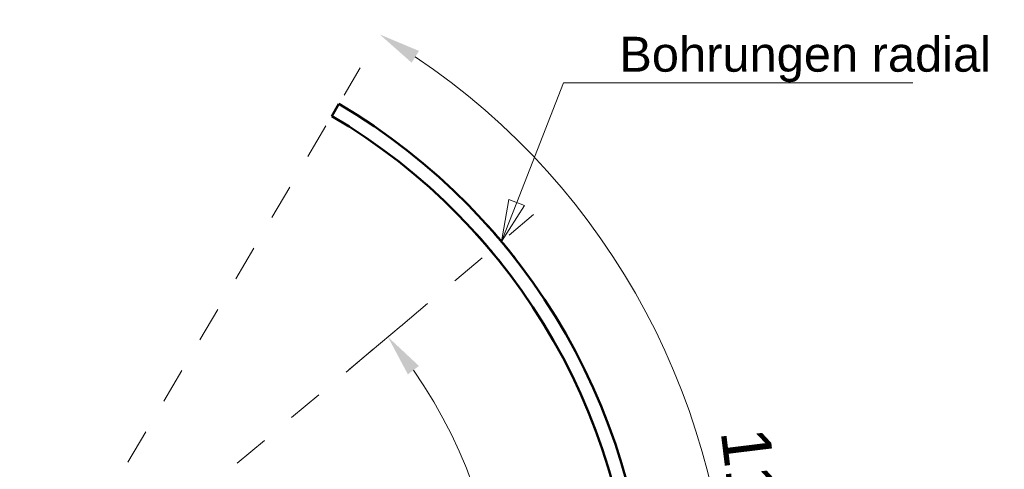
# Model space of a CAD drawing. Header units: inches. Extents: x 0.8 to 17.2, y 0.6 to 12.1.
# Tile 4 of 6: x 8.8 to 11.6, y 7.8 to 9. Entities that reach past the tile are written whole.
import ezdxf

# ---------------------------------------------------------------- set-up
doc = ezdxf.new("R2010")
doc.units = ezdxf.units.IN
doc.header["$MEASUREMENT"] = 0
doc.linetypes.add('CENTER2', pattern=[1.125, 0.75, -0.125, 0.125, -0.125])
for name, color, linetype, lineweight in [('BEMASSUNG', 7, 'Continuous', 18), ('MITTELLINIE', 7, 'CENTER2', 18), ('SICHTKANTE', 7, 'Continuous', 50), ('TEXT', 7, 'Continuous', 18)]:
    doc.layers.add(name, color=color, linetype=linetype, lineweight=lineweight)
doc.styles.add('ISO_75', font='arial.ttf')
doc.styles.add('ISO_DWG_RFN', font='arial.ttf')
doc.dimstyles.new('DWG_RFN', dxfattribs={"dimtxt": 0.137795, "dimasz": 0.11811, "dimexe": 0.049213, "dimexo": 0.031496, "dimgap": 0.031496, "dimtad": 1, "dimlfac": 25.4, "dimtxsty": 'ISO_DWG_RFN', "dimcen": 2.5, "dimclrd": 7, "dimclre": 7, "dimclrt": 7, "dimadec": 1, "dimazin": 3, "dimtfac": 1, "dimtmove": 0, "dimatfit": 3, "dimfxl": 0, "dimlwd": 18, "dimlwe": 18})

# ---------------------------------------------------------------- blocks, each defined once
blk = doc.blocks.new('Leader Text1')
at = {"layer": 'BEMASSUNG', "color": 7, "lineweight": 18}
for p, q in [((10.2111, 8.5185), (10.3426, 8.8556)), ((10.3426, 8.8556), (10.4607, 8.8556)), ((10.1891, 8.5271), (10.1682, 8.4085)), ((10.2111, 8.5185), (10.1682, 8.4085)), ((10.2331, 8.5099), (10.1891, 8.5271)), ((10.1682, 8.4085), (10.2331, 8.5099))]:
    blk.add_line(p, q, dxfattribs=at)
at = {"layer": 'BEMASSUNG', "color": 7, "lineweight": 18, "flags": 128}
blk.add_lwpolyline([(10.1891, 8.5271), (10.1682, 8.4085), (10.2331, 8.5099), (10.1891, 8.5271)], dxfattribs=at)
at = {"layer": 'BEMASSUNG', "color": 7}
blk.add_solid([(10.1891, 8.5271), (10.1682, 8.4085), (10.2331, 8.5099), (10.1891, 8.5271)], dxfattribs=at)
blk = doc.blocks.new('*D14')
at = {"layer": 'BEMASSUNG', "color": 7, "lineweight": 18, "transparency": 16777216}
for p, q in [((9.7399, 8.0491), (9.8859, 8.1716)), ((9.7399, 6.4902), (9.8859, 6.3678))]:
    blk.add_line(p, q, dxfattribs=at)
blk.add_arc((8.811, 7.2697), 1.3539, 324.9999, 35.0001, dxfattribs=at)
at = {"layer": 'BEMASSUNG', "color": 7, "transparency": 16777216}
for points in [[(9.9045, 8.0343), (9.9357, 8.0582), (9.8482, 8.14)], [(9.9357, 6.4811), (9.9045, 6.5051), (9.8482, 6.3994)]]:
    blk.add_solid(points, dxfattribs=at)
at = {"layer": 'Defpoints', "color": 0, "transparency": 16777216}
for p in [(9.7158, 8.0289), (10.1284, 7.5819), (8.811, 7.2697), (9.7158, 6.5105)]:
    blk.add_point(p, dxfattribs=at)
at = {"layer": 'BEMASSUNG', "color": 7, "lineweight": 18, "transparency": 16777216, "insert": (9.8103, 7.0718), "char_height": 0.1378, "attachment_point": 1, "rotation": 83.0803, "style": 'ISO_DWG_RFN'}
blk.add_mtext('\\A1;{80°}', dxfattribs=at)
blk = doc.blocks.new('*D15')
at = {"layer": 'BEMASSUNG', "color": 7, "lineweight": 18, "transparency": 16777216}
blk.add_arc((8.811, 7.2697), 1.9988, 303.8861, 56.1139, dxfattribs=at)
at = {"layer": 'BEMASSUNG', "color": 7, "transparency": 16777216}
for points in [[(9.915, 8.9124), (9.9359, 8.9457), (9.8255, 8.9919)], [(9.9359, 5.5937), (9.915, 5.627), (9.8255, 5.5474)]]:
    blk.add_solid(points, dxfattribs=at)
at = {"layer": 'Defpoints', "color": 0, "transparency": 16777216}
for p in [(9.8501, 9.0337), (8.811, 7.2697), (10.6913, 6.5915), (9.8501, 5.5057)]:
    blk.add_point(p, dxfattribs=at)
at = {"layer": 'BEMASSUNG', "color": 7, "lineweight": 18, "transparency": 16777216, "insert": (10.9222, 7.8907), "char_height": 0.1378, "attachment_point": 1, "rotation": 276.9927, "style": 'ISO_DWG_RFN'}
blk.add_mtext('\\A1;{119°}', dxfattribs=at)

msp = doc.modelspace()

# ---------------------------------------------------------------- linework, layer by layer
at = {"layer": 'BEMASSUNG'}
msp.add_line((10.46066, 8.85563), (11.32681, 8.85563), dxfattribs=at)
at = {"layer": 'MITTELLINIE', "ltscale": 0.08841}
for q in [(9.77015, 8.89796), (10.25867, 8.4844)]:
    msp.add_line((8.81102, 7.26969), q, dxfattribs=at)
at = {"layer": 'SICHTKANTE'}
for p, q in [((9.71021, 8.79619), (9.69022, 8.76227)), ((10.12684, 8.45602), (10.12684, 8.45601)), ((10.12684, 8.45602), (10.12691, 8.45594)), ((10.12684, 8.45601), (10.12685, 8.45601)), ((10.12685, 8.45601), (10.12686, 8.45599)), ((10.12686, 8.45599), (10.12688, 8.45598)), ((10.12688, 8.45598), (10.1269, 8.45595)), ((10.1269, 8.45595), (10.12692, 8.45593)), ((10.12691, 8.45594), (10.12713, 8.4557)), ((10.12692, 8.45593), (10.12695, 8.45589)), ((10.12695, 8.45589), (10.12698, 8.45586)), ((10.12698, 8.45586), (10.12702, 8.45581)), ((10.12702, 8.45581), (10.12706, 8.45577)), ((10.12706, 8.45577), (10.12711, 8.45572)), ((10.12711, 8.45572), (10.12716, 8.45566)), ((10.12713, 8.4557), (10.12749, 8.4553)), ((10.12716, 8.45566), (10.12722, 8.4556)), ((10.12722, 8.4556), (10.12728, 8.45553)), ((10.12728, 8.45553), (10.12735, 8.45546)), ((10.12735, 8.45546), (10.12742, 8.45538)), ((10.12742, 8.45538), (10.12749, 8.4553)), ((10.12749, 8.4553), (10.12757, 8.45521)), ((10.12749, 8.4553), (10.12799, 8.45474)), ((10.12757, 8.45521), (10.12765, 8.45512)), ((10.12765, 8.45512), (10.12774, 8.45502)), ((10.12774, 8.45502), (10.12783, 8.45492)), ((10.12783, 8.45492), (10.12793, 8.45481)), ((10.12793, 8.45481), (10.12803, 8.4547)), ((10.12799, 8.45474), (10.12864, 8.45402)), ((10.12803, 8.4547), (10.12814, 8.45458)), ((10.12814, 8.45458), (10.12825, 8.45446)), ((10.12825, 8.45446), (10.12836, 8.45433)), ((10.12836, 8.45433), (10.12848, 8.45419)), ((10.12848, 8.45419), (10.1286, 8.45406)), ((10.1286, 8.45406), (10.12873, 8.45391)), ((10.12864, 8.45402), (10.12944, 8.45313)), ((10.12873, 8.45391), (10.12887, 8.45377)), ((10.12887, 8.45377), (10.129, 8.45361)), ((10.129, 8.45361), (10.12915, 8.45345)), ((10.12915, 8.45345), (10.12929, 8.45329)), ((10.12929, 8.45329), (10.12944, 8.45312)), ((10.12944, 8.45313), (10.13038, 8.45208)), ((10.12944, 8.45312), (10.1296, 8.45295)), ((10.1296, 8.45295), (10.12976, 8.45277)), ((10.12976, 8.45277), (10.12993, 8.45259)), ((10.12993, 8.45259), (10.1301, 8.4524)), ((10.1301, 8.4524), (10.13027, 8.4522)), ((10.13027, 8.4522), (10.13045, 8.452)), ((10.13038, 8.45208), (10.13146, 8.45087)), ((10.13045, 8.452), (10.13063, 8.4518)), ((10.13063, 8.4518), (10.13082, 8.45159)), ((10.13082, 8.45159), (10.13101, 8.45137)), ((10.13101, 8.45137), (10.13121, 8.45115)), ((10.13121, 8.45115), (10.13141, 8.45093)), ((10.13141, 8.45093), (10.13162, 8.4507)), ((10.13146, 8.45087), (10.1327, 8.44949)), ((10.13162, 8.4507), (10.13183, 8.45046)), ((10.13183, 8.45046), (10.13204, 8.45022)), ((10.13244, 8.44977), (10.13287, 8.44929)), ((10.1327, 8.44949), (10.13409, 8.44793)), ((10.13287, 8.44929), (10.13332, 8.44879)), ((10.13332, 8.44879), (10.13379, 8.44827)), ((10.1336, 8.44848), (10.13355, 8.44854)), ((10.13473, 8.44721), (10.13355, 8.44854)), ((10.13365, 8.44843), (10.1336, 8.44848)), ((10.13369, 8.44837), (10.13365, 8.44843)), ((10.13374, 8.44831), (10.13369, 8.44837)), ((10.13379, 8.44826), (10.13374, 8.44831)), ((10.13379, 8.44827), (10.13427, 8.44773)), ((10.13384, 8.4482), (10.13379, 8.44826)), ((10.13389, 8.44815), (10.13384, 8.4482)), ((10.13394, 8.44809), (10.13389, 8.44815)), ((10.13399, 8.44803), (10.13394, 8.44809)), ((10.13404, 8.44798), (10.13399, 8.44803)), ((10.13409, 8.44792), (10.13404, 8.44798)), ((10.13409, 8.44793), (10.13564, 8.44619)), ((10.13414, 8.44786), (10.13409, 8.44792)), ((10.1342, 8.44781), (10.13414, 8.44786)), ((10.13425, 8.44775), (10.1342, 8.44781)), ((10.1343, 8.44769), (10.13425, 8.44775)), ((10.13427, 8.44773), (10.13477, 8.44717)), ((10.13435, 8.44763), (10.1343, 8.44769)), ((10.1344, 8.44758), (10.13435, 8.44763)), ((10.13445, 8.44752), (10.1344, 8.44758)), ((10.13451, 8.44746), (10.13445, 8.44752)), ((10.13456, 8.4474), (10.13451, 8.44746)), ((10.13461, 8.44734), (10.13456, 8.4474)), ((10.13466, 8.44728), (10.13461, 8.44734)), ((10.13472, 8.44722), (10.13466, 8.44728)), ((10.13477, 8.44716), (10.13472, 8.44722)), ((10.13601, 8.44576), (10.13473, 8.44721)), ((10.13477, 8.44717), (10.13528, 8.44659)), ((10.13482, 8.4471), (10.13477, 8.44716)), ((10.13488, 8.44704), (10.13482, 8.4471)), ((10.13493, 8.44698), (10.13488, 8.44704)), ((10.13498, 8.44692), (10.13493, 8.44698)), ((10.13504, 8.44686), (10.13498, 8.44692)), ((10.13509, 8.4468), (10.13504, 8.44686)), ((10.13515, 8.44674), (10.13509, 8.4468)), ((10.1352, 8.44668), (10.13515, 8.44674)), ((10.13525, 8.44662), (10.1352, 8.44668)), ((10.13531, 8.44655), (10.13525, 8.44662)), ((10.13528, 8.44659), (10.13582, 8.44599)), ((10.13536, 8.44649), (10.13531, 8.44655)), ((10.13542, 8.44643), (10.13536, 8.44649)), ((10.13548, 8.44637), (10.13542, 8.44643)), ((10.13553, 8.44631), (10.13548, 8.44637)), ((10.13559, 8.44624), (10.13553, 8.44631)), ((10.13564, 8.44618), (10.13559, 8.44624)), ((10.13564, 8.44619), (10.13734, 8.44426)), ((10.1357, 8.44612), (10.13564, 8.44618)), ((10.13576, 8.44605), (10.1357, 8.44612)), ((10.13581, 8.44599), (10.13576, 8.44605)), ((10.13587, 8.44593), (10.13581, 8.44599)), ((10.13582, 8.44599), (10.13637, 8.44537)), ((10.13593, 8.44586), (10.13587, 8.44593)), ((10.13598, 8.4458), (10.13593, 8.44586)), ((10.13604, 8.44573), (10.13598, 8.4458)), ((10.1374, 8.4442), (10.13601, 8.44576)), ((10.1361, 8.44567), (10.13604, 8.44573)), ((10.13637, 8.44537), (10.13693, 8.44473)), ((10.13693, 8.44473), (10.13752, 8.44407)), ((10.13734, 8.44426), (10.1392, 8.44216)), ((10.13888, 8.44253), (10.1374, 8.4442)), ((10.13752, 8.44407), (10.13812, 8.44339)), ((10.13812, 8.44339), (10.13874, 8.44269)), ((10.13874, 8.44269), (10.13937, 8.44197)), ((10.14046, 8.44073), (10.13888, 8.44253)), ((10.1392, 8.44216), (10.14122, 8.43987)), ((10.13937, 8.44197), (10.14002, 8.44123)), ((10.14002, 8.44123), (10.14069, 8.44047)), ((10.14214, 8.43882), (10.14046, 8.44073)), ((10.14069, 8.44047), (10.14138, 8.43969)), ((10.14122, 8.43987), (10.14339, 8.4374)), ((10.14138, 8.43969), (10.14208, 8.43889)), ((10.14208, 8.43889), (10.1428, 8.43808)), ((10.14392, 8.4368), (10.14214, 8.43882)), ((10.1428, 8.43808), (10.14353, 8.43724)), ((10.14339, 8.4374), (10.14571, 8.43475)), ((10.14353, 8.43724), (10.14428, 8.43638)), ((10.14579, 8.43466), (10.14392, 8.4368)), ((10.14428, 8.43638), (10.14505, 8.4355)), ((10.14505, 8.4355), (10.14583, 8.43461)), ((10.14571, 8.43475), (10.14817, 8.43192)), ((10.14775, 8.4324), (10.14579, 8.43466)), ((10.14583, 8.43461), (10.14663, 8.43369)), ((10.14663, 8.43369), (10.14744, 8.43276)), ((10.14744, 8.43276), (10.14827, 8.43181)), ((10.14981, 8.43004), (10.14775, 8.4324)), ((10.14817, 8.43192), (10.15077, 8.42892)), ((10.14827, 8.43181), (10.14912, 8.43083)), ((10.09668, 8.43067), (10.09666, 8.43069)), ((10.09667, 8.43068), (10.09666, 8.43069)), ((10.09666, 8.43069), (10.09666, 8.43069)), ((10.09668, 8.43067), (10.09667, 8.43068)), ((10.09674, 8.43061), (10.09668, 8.43067)), ((10.0967, 8.43065), (10.09668, 8.43067)), ((10.09672, 8.43063), (10.0967, 8.43065)), ((10.09674, 8.4306), (10.09672, 8.43063)), ((10.09683, 8.43051), (10.09674, 8.43061)), ((10.09677, 8.43057), (10.09674, 8.4306)), ((10.09681, 8.43053), (10.09677, 8.43057)), ((10.09684, 8.43049), (10.09681, 8.43053)), ((10.09696, 8.43036), (10.09683, 8.43051)), ((10.09689, 8.43044), (10.09684, 8.43049)), ((10.09693, 8.43039), (10.09689, 8.43044)), ((10.09699, 8.43034), (10.09693, 8.43039)), ((10.09713, 8.43018), (10.09696, 8.43036)), ((10.09704, 8.43027), (10.09699, 8.43034)), ((10.0971, 8.43021), (10.09704, 8.43027)), ((10.09717, 8.43013), (10.0971, 8.43021)), ((10.09733, 8.42995), (10.09713, 8.43018)), ((10.09724, 8.43006), (10.09717, 8.43013)), ((10.09731, 8.42997), (10.09724, 8.43006)), ((10.09739, 8.42989), (10.09731, 8.42997)), ((10.09757, 8.42968), (10.09733, 8.42995)), ((10.09747, 8.42979), (10.09739, 8.42989)), ((10.09756, 8.4297), (10.09747, 8.42979)), ((10.09765, 8.42959), (10.09756, 8.4297)), ((10.09785, 8.42937), (10.09757, 8.42968)), ((10.09775, 8.42949), (10.09765, 8.42959)), ((10.09785, 8.42938), (10.09775, 8.42949)), ((10.09796, 8.42926), (10.09785, 8.42938)), ((10.09817, 8.42902), (10.09785, 8.42937)), ((10.09807, 8.42914), (10.09796, 8.42926)), ((10.09818, 8.42901), (10.09807, 8.42914)), ((10.09852, 8.42863), (10.09817, 8.42902)), ((10.0983, 8.42888), (10.09818, 8.42901)), ((10.09843, 8.42874), (10.0983, 8.42888)), ((10.09855, 8.4286), (10.09843, 8.42874)), ((10.09892, 8.42819), (10.09852, 8.42863)), ((10.09869, 8.42845), (10.09855, 8.4286)), ((10.09882, 8.42829), (10.09869, 8.42845)), ((10.09897, 8.42814), (10.09882, 8.42829)), ((10.09935, 8.42771), (10.09892, 8.42819)), ((10.09911, 8.42797), (10.09897, 8.42814)), ((10.09926, 8.42781), (10.09911, 8.42797)), ((10.09942, 8.42763), (10.09926, 8.42781)), ((10.09981, 8.42719), (10.09935, 8.42771)), ((10.09958, 8.42745), (10.09942, 8.42763)), ((10.09975, 8.42727), (10.09958, 8.42745)), ((10.09991, 8.42708), (10.09975, 8.42727)), ((10.10032, 8.42663), (10.09981, 8.42719)), ((10.10009, 8.42689), (10.09991, 8.42708)), ((10.10027, 8.42669), (10.10009, 8.42689)), ((10.10045, 8.42648), (10.10027, 8.42669)), ((10.10086, 8.42602), (10.10032, 8.42663)), ((10.10064, 8.42627), (10.10045, 8.42648)), ((10.10083, 8.42606), (10.10064, 8.42627)), ((10.10103, 8.42584), (10.10083, 8.42606)), ((10.10145, 8.42537), (10.10086, 8.42602)), ((10.10123, 8.42561), (10.10103, 8.42584)), ((10.10144, 8.42538), (10.10123, 8.42561)), ((10.10165, 8.42514), (10.10144, 8.42538)), ((10.10207, 8.42468), (10.10145, 8.42537)), ((10.10187, 8.4249), (10.10165, 8.42514)), ((10.10273, 8.42393), (10.10207, 8.42468)), ((10.1027, 8.42397), (10.10227, 8.42445)), ((10.10314, 8.42348), (10.1027, 8.42397)), ((10.10344, 8.42314), (10.10273, 8.42393)), ((10.1036, 8.42296), (10.10314, 8.42348)), ((10.10419, 8.42231), (10.10344, 8.42314)), ((10.10408, 8.42242), (10.1036, 8.42296)), ((10.10458, 8.42187), (10.10408, 8.42242)), ((10.10497, 8.42142), (10.10419, 8.42231)), ((10.10509, 8.42129), (10.10458, 8.42187)), ((10.1058, 8.42049), (10.10497, 8.42142)), ((10.10562, 8.4207), (10.10509, 8.42129)), ((10.10616, 8.42009), (10.10562, 8.4207)), ((10.10667, 8.41952), (10.1058, 8.42049)), ((10.10672, 8.41946), (10.10616, 8.42009)), ((10.10758, 8.41849), (10.10667, 8.41952)), ((10.1073, 8.4188), (10.10672, 8.41946)), ((10.10789, 8.41813), (10.1073, 8.4188)), ((10.10852, 8.41742), (10.10758, 8.41849)), ((10.10851, 8.41744), (10.10789, 8.41813)), ((10.10913, 8.41673), (10.10851, 8.41744)), ((10.10951, 8.4163), (10.10852, 8.41742)), ((10.10978, 8.416), (10.10913, 8.41673)), ((10.11054, 8.41513), (10.10951, 8.4163)), ((10.11044, 8.41526), (10.10978, 8.416)), ((10.11111, 8.41449), (10.11044, 8.41526)), ((10.11161, 8.41392), (10.11054, 8.41513)), ((10.11181, 8.4137), (10.11111, 8.41449)), ((10.11272, 8.41266), (10.11161, 8.41392)), ((10.11252, 8.41289), (10.11181, 8.4137)), ((10.11324, 8.41207), (10.11252, 8.41289)), ((10.11387, 8.41135), (10.11272, 8.41266)), ((10.11398, 8.41122), (10.11324, 8.41207)), ((10.11505, 8.41), (10.11387, 8.41135)), ((10.11474, 8.41036), (10.11398, 8.41122)), ((10.11551, 8.40948), (10.11474, 8.41036)), ((10.11628, 8.40859), (10.11505, 8.41)), ((10.1163, 8.40858), (10.11551, 8.40948)), ((10.11754, 8.40715), (10.11628, 8.40859)), ((10.1171, 8.40765), (10.1163, 8.40858)), ((10.11792, 8.40672), (10.1171, 8.40765)), ((10.11884, 8.40566), (10.11754, 8.40715)), ((10.11875, 8.40576), (10.11792, 8.40672)), ((10.1196, 8.40478), (10.11875, 8.40576)), ((10.12017, 8.40412), (10.11884, 8.40566)), ((10.12046, 8.40379), (10.1196, 8.40478)), ((10.12154, 8.40254), (10.12017, 8.40412)), ((10.14912, 8.43083), (10.14997, 8.42984)), ((10.15195, 8.42756), (10.14981, 8.43004)), ((10.14997, 8.42984), (10.15085, 8.42883)), ((10.15077, 8.42892), (10.15351, 8.42575)), ((10.15085, 8.42883), (10.15174, 8.42781)), ((10.15174, 8.42781), (10.15264, 8.42676)), ((10.15417, 8.42498), (10.15195, 8.42756)), ((10.15264, 8.42676), (10.15355, 8.4257)), ((10.15351, 8.42575), (10.15637, 8.42243)), ((10.15355, 8.4257), (10.15448, 8.42462)), ((10.15648, 8.42229), (10.15417, 8.42498)), ((10.15448, 8.42462), (10.15542, 8.42352)), ((10.15542, 8.42352), (10.15638, 8.42241)), ((10.15637, 8.42243), (10.15934, 8.41895)), ((10.15638, 8.42241), (10.15735, 8.42128)), ((10.15886, 8.41951), (10.15648, 8.42229)), ((10.15735, 8.42128), (10.15833, 8.42013)), ((10.15833, 8.42013), (10.15932, 8.41897)), ((10.16128, 8.41666), (10.15886, 8.41951)), ((10.15932, 8.41897), (10.16031, 8.41781)), ((10.15934, 8.41895), (10.16238, 8.41537)), ((10.16031, 8.41781), (10.16131, 8.41663)), ((10.16373, 8.41377), (10.16128, 8.41666)), ((10.16131, 8.41663), (10.16232, 8.41544)), ((10.16232, 8.41544), (10.16333, 8.41425)), ((10.16238, 8.41537), (10.16545, 8.41174)), ((10.16333, 8.41425), (10.16434, 8.41305)), ((10.1662, 8.41085), (10.16373, 8.41377)), ((10.16434, 8.41305), (10.16536, 8.41185)), ((10.16536, 8.41185), (10.16637, 8.41064)), ((10.16545, 8.41174), (10.16853, 8.40807)), ((10.16866, 8.40792), (10.1662, 8.41085)), ((10.16637, 8.41064), (10.16739, 8.40944)), ((10.16739, 8.40944), (10.1684, 8.40823)), ((10.16834, 8.4083), (10.1683, 8.40835)), ((10.16838, 8.40825), (10.16834, 8.4083)), ((10.16842, 8.4082), (10.16838, 8.40825)), ((10.1684, 8.40823), (10.16942, 8.40702)), ((10.16846, 8.40815), (10.16842, 8.4082)), ((10.1685, 8.40811), (10.16846, 8.40815)), ((10.16855, 8.40806), (10.1685, 8.40811)), ((10.16853, 8.40807), (10.1716, 8.4044)), ((10.16859, 8.40801), (10.16855, 8.40806)), ((10.16863, 8.40796), (10.16859, 8.40801)), ((10.16867, 8.40791), (10.16863, 8.40796)), ((10.17111, 8.40499), (10.16866, 8.40792)), ((10.16871, 8.40786), (10.16867, 8.40791)), ((10.16875, 8.40782), (10.16871, 8.40786)), ((10.16879, 8.40777), (10.16875, 8.40782)), ((10.16883, 8.40772), (10.16879, 8.40777)), ((10.16887, 8.40767), (10.16883, 8.40772)), ((10.16891, 8.40762), (10.16887, 8.40767)), ((10.16895, 8.40757), (10.16891, 8.40762)), ((10.16899, 8.40752), (10.16895, 8.40757)), ((10.16903, 8.40748), (10.16899, 8.40752)), ((10.16907, 8.40743), (10.16903, 8.40748)), ((10.16911, 8.40738), (10.16907, 8.40743)), ((10.16915, 8.40733), (10.16911, 8.40738)), ((10.16919, 8.40728), (10.16915, 8.40733)), ((10.16923, 8.40723), (10.16919, 8.40728)), ((10.16928, 8.40719), (10.16923, 8.40723)), ((10.16932, 8.40714), (10.16928, 8.40719)), ((10.16936, 8.40709), (10.16932, 8.40714)), ((10.1694, 8.40704), (10.16936, 8.40709)), ((10.16944, 8.40699), (10.1694, 8.40704)), ((10.16942, 8.40702), (10.17043, 8.40581)), ((10.16948, 8.40694), (10.16944, 8.40699)), ((10.16952, 8.4069), (10.16948, 8.40694)), ((10.16956, 8.40685), (10.16952, 8.4069)), ((10.1696, 8.4068), (10.16956, 8.40685)), ((10.16964, 8.40675), (10.1696, 8.4068)), ((10.16968, 8.4067), (10.16964, 8.40675)), ((10.16972, 8.40665), (10.16968, 8.4067)), ((10.16976, 8.40661), (10.16972, 8.40665)), ((10.1698, 8.40656), (10.16976, 8.40661)), ((10.16984, 8.40651), (10.1698, 8.40656)), ((10.16988, 8.40646), (10.16984, 8.40651)), ((10.16992, 8.40641), (10.16988, 8.40646)), ((10.16996, 8.40636), (10.16992, 8.40641)), ((10.17, 8.40632), (10.16996, 8.40636)), ((10.17004, 8.40627), (10.17, 8.40632)), ((10.17008, 8.40622), (10.17004, 8.40627)), ((10.17012, 8.40617), (10.17008, 8.40622)), ((10.17017, 8.40612), (10.17012, 8.40617)), ((10.17021, 8.40607), (10.17017, 8.40612)), ((10.17025, 8.40603), (10.17021, 8.40607)), ((10.17044, 8.40579), (10.17043, 8.40581)), ((10.17046, 8.40577), (10.17044, 8.40579)), ((10.17048, 8.40575), (10.17046, 8.40577)), ((10.17049, 8.40573), (10.17048, 8.40575)), ((10.17051, 8.40571), (10.17049, 8.40573)), ((10.17052, 8.4057), (10.17051, 8.40571)), ((10.17054, 8.40568), (10.17052, 8.4057)), ((10.17055, 8.40566), (10.17054, 8.40568)), ((10.17057, 8.40564), (10.17055, 8.40566)), ((10.17058, 8.40562), (10.17057, 8.40564)), ((10.1706, 8.4056), (10.17058, 8.40562)), ((10.17061, 8.40558), (10.1706, 8.4056)), ((10.17063, 8.40557), (10.17061, 8.40558)), ((10.17065, 8.40555), (10.17063, 8.40557)), ((10.17066, 8.40553), (10.17065, 8.40555)), ((10.17068, 8.40551), (10.17066, 8.40553)), ((10.17069, 8.40549), (10.17068, 8.40551)), ((10.17071, 8.40547), (10.17069, 8.40549)), ((10.17072, 8.40546), (10.17071, 8.40547)), ((10.17074, 8.40544), (10.17072, 8.40546)), ((10.17075, 8.40542), (10.17074, 8.40544)), ((10.17077, 8.4054), (10.17075, 8.40542)), ((10.17078, 8.40538), (10.17077, 8.4054)), ((10.1708, 8.40536), (10.17078, 8.40538)), ((10.17082, 8.40534), (10.1708, 8.40536)), ((10.17083, 8.40533), (10.17082, 8.40534)), ((10.17085, 8.40531), (10.17083, 8.40533)), ((10.17086, 8.40529), (10.17085, 8.40531)), ((10.17088, 8.40527), (10.17086, 8.40529)), ((10.17089, 8.40525), (10.17088, 8.40527)), ((10.17091, 8.40523), (10.17089, 8.40525)), ((10.17092, 8.40522), (10.17091, 8.40523)), ((10.17094, 8.4052), (10.17092, 8.40522)), ((10.17095, 8.40518), (10.17094, 8.4052)), ((10.17097, 8.40516), (10.17095, 8.40518)), ((10.17098, 8.40514), (10.17097, 8.40516)), ((10.171, 8.40512), (10.17098, 8.40514)), ((10.17102, 8.40511), (10.171, 8.40512)), ((10.17103, 8.40509), (10.17102, 8.40511)), ((10.17105, 8.40507), (10.17103, 8.40509)), ((10.17106, 8.40505), (10.17105, 8.40507)), ((10.17108, 8.40503), (10.17106, 8.40505)), ((10.17109, 8.40501), (10.17108, 8.40503)), ((10.17111, 8.40499), (10.17109, 8.40501)), ((10.17112, 8.40498), (10.17111, 8.40499)), ((10.17354, 8.40207), (10.17111, 8.40499)), ((10.17114, 8.40496), (10.17112, 8.40498)), ((10.17115, 8.40494), (10.17114, 8.40496)), ((10.17117, 8.40492), (10.17115, 8.40494)), ((10.17117, 8.40492), (10.17206, 8.40385)), ((10.1716, 8.4044), (10.17463, 8.40076)), ((10.12133, 8.40278), (10.12046, 8.40379)), ((10.12222, 8.40175), (10.12133, 8.40278)), ((10.12294, 8.40091), (10.12154, 8.40254)), ((10.12313, 8.4007), (10.12222, 8.40175)), ((10.12438, 8.39925), (10.12294, 8.40091)), ((10.12404, 8.39963), (10.12313, 8.4007)), ((10.12497, 8.39855), (10.12404, 8.39963)), ((10.12585, 8.39754), (10.12438, 8.39925)), ((10.12592, 8.39745), (10.12497, 8.39855)), ((10.12734, 8.39579), (10.12585, 8.39754)), ((10.12687, 8.39634), (10.12592, 8.39745)), ((10.12784, 8.39521), (10.12687, 8.39634)), ((10.12887, 8.394), (10.12734, 8.39579)), ((10.12882, 8.39406), (10.12784, 8.39521)), ((10.1298, 8.39291), (10.12882, 8.39406)), ((10.13041, 8.39219), (10.12887, 8.394)), ((10.13079, 8.39174), (10.1298, 8.39291)), ((10.13197, 8.39036), (10.13041, 8.39219)), ((10.13179, 8.39057), (10.13079, 8.39174)), ((10.13279, 8.3894), (10.13179, 8.39057)), ((10.13353, 8.38852), (10.13197, 8.39036)), ((10.13379, 8.38821), (10.13279, 8.3894)), ((10.1351, 8.38666), (10.13353, 8.38852)), ((10.13479, 8.38703), (10.13379, 8.38821)), ((10.13579, 8.38584), (10.13479, 8.38703)), ((10.13667, 8.38479), (10.1351, 8.38666)), ((10.1368, 8.38464), (10.13579, 8.38584)), ((10.13824, 8.38293), (10.13667, 8.38479)), ((10.1378, 8.38345), (10.1368, 8.38464)), ((10.1388, 8.38225), (10.1378, 8.38345)), ((10.1398, 8.38106), (10.13824, 8.38293)), ((10.1398, 8.38106), (10.1388, 8.38225)), ((10.14133, 8.37924), (10.14113, 8.37946)), ((10.14152, 8.37901), (10.14133, 8.37924)), ((10.14171, 8.37878), (10.14152, 8.37901)), ((10.1419, 8.37855), (10.14171, 8.37878)), ((10.14209, 8.37832), (10.1419, 8.37855)), ((10.14228, 8.3781), (10.14209, 8.37832)), ((10.14247, 8.37787), (10.14228, 8.3781)), ((10.14265, 8.37764), (10.14247, 8.37787)), ((10.14284, 8.37741), (10.14265, 8.37764)), ((10.14303, 8.37719), (10.14284, 8.37741)), ((10.14322, 8.37696), (10.14303, 8.37719)), ((10.14341, 8.37673), (10.14322, 8.37696)), ((10.1436, 8.37651), (10.14341, 8.37673)), ((10.14379, 8.37628), (10.1436, 8.37651)), ((10.14397, 8.37605), (10.14379, 8.37628)), ((10.17206, 8.40385), (10.17295, 8.40279)), ((10.17295, 8.40279), (10.17383, 8.40173)), ((10.17593, 8.39919), (10.17354, 8.40207)), ((10.17383, 8.40173), (10.17471, 8.40067)), ((10.17463, 8.40076), (10.17759, 8.39718)), ((10.17471, 8.40067), (10.17558, 8.39962)), ((10.17558, 8.39962), (10.17644, 8.39857)), ((10.17828, 8.39635), (10.17593, 8.39919)), ((10.17644, 8.39857), (10.1773, 8.39753)), ((10.1773, 8.39753), (10.17815, 8.3965)), ((10.17759, 8.39718), (10.18046, 8.39369)), ((10.17815, 8.3965), (10.179, 8.39548)), ((10.18056, 8.39357), (10.17828, 8.39635)), ((10.179, 8.39548), (10.17983, 8.39446)), ((10.1809, 8.39316), (10.17971, 8.39461)), ((10.17983, 8.39446), (10.18066, 8.39346)), ((10.18046, 8.39369), (10.18323, 8.39031)), ((10.18278, 8.39086), (10.18056, 8.39357)), ((10.18066, 8.39346), (10.18147, 8.39246)), ((10.18208, 8.39172), (10.1809, 8.39316)), ((10.18147, 8.39246), (10.18228, 8.39147)), ((10.18323, 8.39031), (10.18208, 8.39172)), ((10.18228, 8.39147), (10.18308, 8.3905)), ((10.18492, 8.38824), (10.18278, 8.39086)), ((10.18308, 8.3905), (10.18386, 8.38954)), ((10.18436, 8.38892), (10.18323, 8.39031)), ((10.18323, 8.39031), (10.18586, 8.38708)), ((10.18386, 8.38954), (10.18463, 8.38859)), ((10.18547, 8.38756), (10.18436, 8.38892)), ((10.18463, 8.38859), (10.1854, 8.38765)), ((10.18697, 8.38572), (10.18492, 8.38824)), ((10.1854, 8.38765), (10.18615, 8.38673)), ((10.18655, 8.38623), (10.18547, 8.38756)), ((10.18586, 8.38708), (10.18835, 8.38401)), ((10.18615, 8.38673), (10.18688, 8.38583)), ((10.18761, 8.38493), (10.18655, 8.38623)), ((10.18688, 8.38583), (10.18761, 8.38493)), ((10.18892, 8.38331), (10.18697, 8.38572)), ((10.18864, 8.38366), (10.18761, 8.38493)), ((10.18761, 8.38493), (10.18832, 8.38406)), ((10.18832, 8.38406), (10.18901, 8.3832)), ((10.18835, 8.38401), (10.19067, 8.38114)), ((10.18964, 8.38242), (10.18864, 8.38366)), ((10.19077, 8.38102), (10.18892, 8.38331)), ((10.18901, 8.3832), (10.18969, 8.38235)), ((10.19061, 8.38122), (10.18964, 8.38242)), ((10.18969, 8.38235), (10.19036, 8.38152)), ((10.19036, 8.38152), (10.19101, 8.38071)), ((10.19155, 8.38005), (10.19061, 8.38122)), ((10.19067, 8.38114), (10.19282, 8.37846)), ((10.19251, 8.37885), (10.19077, 8.38102)), ((10.19101, 8.38071), (10.19165, 8.37992)), ((10.19245, 8.37892), (10.19155, 8.38005)), ((10.19165, 8.37992), (10.19227, 8.37915)), ((10.19227, 8.37915), (10.19288, 8.37839)), ((10.19333, 8.37783), (10.19245, 8.37892)), ((10.19414, 8.37682), (10.19251, 8.37885)), ((10.19282, 8.37846), (10.19482, 8.37597)), ((10.19288, 8.37839), (10.19348, 8.37764)), ((10.19417, 8.37678), (10.19333, 8.37783)), ((10.19348, 8.37764), (10.19406, 8.37691)), ((10.19406, 8.37691), (10.19463, 8.3762)), ((10.19566, 8.37492), (10.19414, 8.37682)), ((10.19499, 8.37575), (10.19417, 8.37678)), ((10.19463, 8.3762), (10.19519, 8.3755)), ((10.14416, 8.37583), (10.14397, 8.37605)), ((10.14435, 8.3756), (10.14416, 8.37583)), ((10.14454, 8.37537), (10.14435, 8.3756)), ((10.14472, 8.37515), (10.14454, 8.37537)), ((10.14491, 8.37492), (10.14472, 8.37515)), ((10.1451, 8.3747), (10.14491, 8.37492)), ((10.14528, 8.37447), (10.1451, 8.3747)), ((10.14547, 8.37425), (10.14528, 8.37447)), ((10.14565, 8.37403), (10.14547, 8.37425)), ((10.14584, 8.3738), (10.14565, 8.37403)), ((10.14602, 8.37358), (10.14584, 8.3738)), ((10.14621, 8.37336), (10.14602, 8.37358)), ((10.14639, 8.37313), (10.14621, 8.37336)), ((10.14658, 8.37291), (10.14639, 8.37313)), ((10.14676, 8.37269), (10.14658, 8.37291)), ((10.14694, 8.37246), (10.14676, 8.37269)), ((10.14713, 8.37224), (10.14694, 8.37246)), ((10.14731, 8.37202), (10.14713, 8.37224)), ((10.14749, 8.3718), (10.14731, 8.37202)), ((10.14767, 8.37158), (10.14749, 8.3718)), ((10.14786, 8.37136), (10.14767, 8.37158)), ((10.14804, 8.37114), (10.14786, 8.37136)), ((10.14822, 8.37092), (10.14804, 8.37114)), ((10.1484, 8.3707), (10.14822, 8.37092)), ((10.14858, 8.37048), (10.1484, 8.3707)), ((10.14876, 8.37026), (10.14858, 8.37048)), ((10.14894, 8.37004), (10.14876, 8.37026)), ((10.14912, 8.36983), (10.14894, 8.37004)), ((10.1493, 8.36961), (10.14912, 8.36983)), ((10.14947, 8.36939), (10.1493, 8.36961)), ((10.14965, 8.36918), (10.14947, 8.36939)), ((10.14983, 8.36896), (10.14965, 8.36918)), ((10.15001, 8.36874), (10.14983, 8.36896)), ((10.15785, 8.35911), (10.15695, 8.36023)), ((10.15873, 8.35803), (10.15785, 8.35911)), ((10.15843, 8.3584), (10.15811, 8.3588)), ((10.15874, 8.35802), (10.15843, 8.3584)), ((10.15959, 8.35696), (10.15873, 8.35803)), ((10.15905, 8.35763), (10.15874, 8.35802)), ((10.15936, 8.35725), (10.15905, 8.35763)), ((10.15966, 8.35687), (10.15936, 8.35725)), ((10.16043, 8.35592), (10.15959, 8.35696)), ((10.15996, 8.3565), (10.15966, 8.35687)), ((10.16026, 8.35613), (10.15996, 8.3565)), ((10.16056, 8.35576), (10.16026, 8.35613)), ((10.16124, 8.35491), (10.16043, 8.35592)), ((10.16085, 8.3554), (10.16056, 8.35576)), ((10.16114, 8.35504), (10.16085, 8.3554)), ((10.16143, 8.35468), (10.16114, 8.35504)), ((10.16203, 8.35393), (10.16124, 8.35491)), ((10.16171, 8.35432), (10.16143, 8.35468)), ((10.16199, 8.35397), (10.16171, 8.35432)), ((10.16227, 8.35363), (10.16199, 8.35397)), ((10.1628, 8.35297), (10.16203, 8.35393)), ((10.16255, 8.35329), (10.16227, 8.35363)), ((10.16282, 8.35295), (10.16255, 8.35329)), ((10.16354, 8.35205), (10.1628, 8.35297)), ((10.16309, 8.35261), (10.16282, 8.35295)), ((10.16335, 8.35228), (10.16309, 8.35261)), ((10.16362, 8.35195), (10.16335, 8.35228)), ((10.16426, 8.35115), (10.16354, 8.35205)), ((10.16388, 8.35163), (10.16362, 8.35195)), ((10.16413, 8.3513), (10.16388, 8.35163)), ((10.16439, 8.35099), (10.16413, 8.3513)), ((10.16496, 8.35027), (10.16426, 8.35115)), ((10.16464, 8.35067), (10.16439, 8.35099)), ((10.16489, 8.35036), (10.16464, 8.35067)), ((10.16514, 8.35005), (10.16489, 8.35036)), ((10.16564, 8.34942), (10.16496, 8.35027)), ((10.16538, 8.34974), (10.16514, 8.35005)), ((10.16562, 8.34944), (10.16538, 8.34974)), ((10.16586, 8.34914), (10.16562, 8.34944)), ((10.1663, 8.34859), (10.16564, 8.34942)), ((10.1661, 8.34884), (10.16586, 8.34914)), ((10.16633, 8.34855), (10.1661, 8.34884)), ((10.16694, 8.34779), (10.1663, 8.34859)), ((10.16656, 8.34826), (10.16633, 8.34855)), ((10.19482, 8.37597), (10.19666, 8.37366)), ((10.19578, 8.37477), (10.19499, 8.37575)), ((10.19519, 8.3755), (10.19574, 8.37482)), ((10.19709, 8.37312), (10.19566, 8.37492)), ((10.19574, 8.37482), (10.19627, 8.37416)), ((10.19654, 8.37381), (10.19578, 8.37477)), ((10.19627, 8.37416), (10.19679, 8.3735)), ((10.19728, 8.37288), (10.19654, 8.37381)), ((10.19666, 8.37366), (10.19836, 8.37153)), ((10.19679, 8.3735), (10.19729, 8.37287)), ((10.19842, 8.37145), (10.19709, 8.37312)), ((10.19799, 8.37199), (10.19728, 8.37288)), ((10.19729, 8.37287), (10.19779, 8.37225)), ((10.19779, 8.37225), (10.19827, 8.37164)), ((10.19867, 8.37113), (10.19799, 8.37199)), ((10.19827, 8.37164), (10.19874, 8.37105)), ((10.19836, 8.37153), (10.1999, 8.36958)), ((10.19966, 8.36988), (10.19842, 8.37145)), ((10.19933, 8.3703), (10.19867, 8.37113)), ((10.19874, 8.37105), (10.19919, 8.37048)), ((10.19919, 8.37048), (10.19964, 8.36992)), ((10.19996, 8.36951), (10.19933, 8.3703)), ((10.19964, 8.36992), (10.20007, 8.36937)), ((10.20081, 8.36843), (10.19966, 8.36988)), ((10.1999, 8.36958), (10.2013, 8.36781)), ((10.20057, 8.36874), (10.19996, 8.36951)), ((10.20007, 8.36937), (10.20049, 8.36884)), ((10.20049, 8.36884), (10.20089, 8.36833)), ((10.20115, 8.36801), (10.20057, 8.36874)), ((10.20187, 8.3671), (10.20081, 8.36843)), ((10.20089, 8.36833), (10.20129, 8.36783)), ((10.2017, 8.3673), (10.20115, 8.36801)), ((10.20129, 8.36783), (10.20167, 8.36735)), ((10.2013, 8.36781), (10.20256, 8.36622)), ((10.20167, 8.36735), (10.20204, 8.36688)), ((10.20223, 8.36663), (10.2017, 8.3673)), ((10.20283, 8.36587), (10.20187, 8.3671)), ((10.20204, 8.36688), (10.2024, 8.36642)), ((10.20274, 8.36599), (10.20223, 8.36663)), ((10.20256, 8.36622), (10.20368, 8.36479)), ((10.20322, 8.36538), (10.20274, 8.36599)), ((10.20371, 8.36476), (10.20283, 8.36587)), ((10.20367, 8.36481), (10.20322, 8.36538)), ((10.2041, 8.36426), (10.20367, 8.36481)), ((10.20368, 8.36479), (10.20466, 8.36355)), ((10.2045, 8.36375), (10.20371, 8.36476)), ((10.20451, 8.36374), (10.2041, 8.36426)), ((10.2052, 8.36286), (10.2045, 8.36375)), ((10.20489, 8.36325), (10.20451, 8.36374)), ((10.20466, 8.36355), (10.20551, 8.36247)), ((10.20525, 8.3628), (10.20489, 8.36325)), ((10.20582, 8.36207), (10.2052, 8.36286)), ((10.20558, 8.36237), (10.20525, 8.3628)), ((10.20551, 8.36247), (10.20622, 8.36156)), ((10.20589, 8.36197), (10.20558, 8.36237)), ((10.20635, 8.36139), (10.20582, 8.36207)), ((10.20618, 8.36161), (10.20589, 8.36197)), ((10.20644, 8.36127), (10.20618, 8.36161)), ((10.20622, 8.36156), (10.2068, 8.36082)), ((10.2068, 8.36081), (10.20635, 8.36139)), ((10.20668, 8.36096), (10.20644, 8.36127)), ((10.2069, 8.36069), (10.20668, 8.36096)), ((10.2068, 8.36082), (10.20725, 8.36024)), ((10.20717, 8.36034), (10.2068, 8.36081)), ((10.20709, 8.36044), (10.2069, 8.36069)), ((10.20726, 8.36022), (10.20709, 8.36044)), ((10.20746, 8.35998), (10.20717, 8.36034)), ((10.20725, 8.36024), (10.20757, 8.35983)), ((10.20741, 8.36003), (10.20726, 8.36022)), ((10.20754, 8.35987), (10.20741, 8.36003)), ((10.20766, 8.35972), (10.20746, 8.35998)), ((10.20764, 8.35974), (10.20754, 8.35987)), ((10.20757, 8.35983), (10.20776, 8.35959)), ((10.20772, 8.35964), (10.20764, 8.35974)), ((10.20778, 8.35956), (10.20766, 8.35972)), ((10.20778, 8.35957), (10.20772, 8.35964)), ((10.20776, 8.35959), (10.20782, 8.35951)), ((10.20781, 8.35952), (10.20778, 8.35957)), ((10.20782, 8.35951), (10.20778, 8.35956)), ((10.20782, 8.35951), (10.20781, 8.35952)), ((10.16679, 8.34797), (10.16656, 8.34826)), ((10.16702, 8.34769), (10.16679, 8.34797)), ((10.16756, 8.34701), (10.16694, 8.34779)), ((10.16724, 8.3474), (10.16702, 8.34769)), ((10.16746, 8.34713), (10.16724, 8.3474)), ((10.16768, 8.34685), (10.16746, 8.34713)), ((10.16816, 8.34625), (10.16756, 8.34701)), ((10.1679, 8.34658), (10.16768, 8.34685)), ((10.16811, 8.34631), (10.1679, 8.34658)), ((10.16832, 8.34604), (10.16811, 8.34631)), ((10.16874, 8.34552), (10.16816, 8.34625)), ((10.16853, 8.34578), (10.16832, 8.34604)), ((10.16874, 8.34552), (10.16853, 8.34578)), ((10.1693, 8.34481), (10.16874, 8.34552)), ((10.16894, 8.34526), (10.16874, 8.34552)), ((10.16914, 8.34501), (10.16894, 8.34526)), ((10.16934, 8.34476), (10.16914, 8.34501)), ((10.16984, 8.34413), (10.1693, 8.34481)), ((10.16953, 8.34451), (10.16934, 8.34476)), ((10.16973, 8.34427), (10.16953, 8.34451)), ((10.16992, 8.34403), (10.16973, 8.34427)), ((10.17036, 8.34346), (10.16984, 8.34413)), ((10.17011, 8.34379), (10.16992, 8.34403)), ((10.17087, 8.34283), (10.17036, 8.34346)), ((10.17135, 8.34221), (10.17087, 8.34283)), ((10.17182, 8.34162), (10.17135, 8.34221)), ((10.17226, 8.34105), (10.17182, 8.34162)), ((10.17269, 8.34051), (10.17226, 8.34105)), ((10.1731, 8.33999), (10.17269, 8.34051)), ((10.17349, 8.33949), (10.1731, 8.33999)), ((10.17387, 8.33901), (10.17349, 8.33949)), ((10.17422, 8.33856), (10.17387, 8.33901)), ((10.17456, 8.33813), (10.17422, 8.33856)), ((10.17488, 8.33772), (10.17456, 8.33813)), ((10.17488, 8.33772), (10.17485, 8.33777)), ((10.17518, 8.33734), (10.17488, 8.33772)), ((10.17492, 8.33767), (10.17488, 8.33772)), ((10.17495, 8.33763), (10.17492, 8.33767)), ((10.17499, 8.33758), (10.17495, 8.33763)), ((10.17502, 8.33754), (10.17499, 8.33758)), ((10.17506, 8.33749), (10.17502, 8.33754)), ((10.17509, 8.33745), (10.17506, 8.33749)), ((10.17513, 8.33741), (10.17509, 8.33745)), ((10.17516, 8.33736), (10.17513, 8.33741)), ((10.17519, 8.33732), (10.17516, 8.33736)), ((10.17546, 8.33698), (10.17518, 8.33734)), ((10.17523, 8.33728), (10.17519, 8.33732)), ((10.17526, 8.33724), (10.17523, 8.33728)), ((10.17529, 8.33719), (10.17526, 8.33724)), ((10.17533, 8.33715), (10.17529, 8.33719)), ((10.17536, 8.33711), (10.17533, 8.33715)), ((10.17539, 8.33707), (10.17536, 8.33711)), ((10.17542, 8.33703), (10.17539, 8.33707)), ((10.17546, 8.33699), (10.17542, 8.33703)), ((10.17549, 8.33695), (10.17546, 8.33699)), ((10.17573, 8.33664), (10.17546, 8.33698)), ((10.17552, 8.33691), (10.17549, 8.33695)), ((10.17555, 8.33687), (10.17552, 8.33691)), ((10.17558, 8.33683), (10.17555, 8.33687)), ((10.17561, 8.33679), (10.17558, 8.33683)), ((10.17564, 8.33675), (10.17561, 8.33679)), ((10.17567, 8.33671), (10.17564, 8.33675)), ((10.1757, 8.33667), (10.17567, 8.33671)), ((10.17573, 8.33663), (10.1757, 8.33667)), ((10.17598, 8.33632), (10.17573, 8.33664)), ((10.17576, 8.3366), (10.17573, 8.33663)), ((10.17579, 8.33656), (10.17576, 8.3366)), ((10.17582, 8.33652), (10.17579, 8.33656)), ((10.17585, 8.33648), (10.17582, 8.33652)), ((10.17588, 8.33645), (10.17585, 8.33648)), ((10.1759, 8.33641), (10.17588, 8.33645)), ((10.17593, 8.33638), (10.1759, 8.33641)), ((10.17596, 8.33634), (10.17593, 8.33638)), ((10.17599, 8.3363), (10.17596, 8.33634)), ((10.17621, 8.33602), (10.17598, 8.33632)), ((10.17602, 8.33627), (10.17599, 8.3363)), ((10.17604, 8.33623), (10.17602, 8.33627)), ((10.17607, 8.3362), (10.17604, 8.33623)), ((10.1761, 8.33617), (10.17607, 8.3362)), ((10.17612, 8.33613), (10.1761, 8.33617)), ((10.17615, 8.3361), (10.17612, 8.33613)), ((10.17618, 8.33607), (10.17615, 8.3361)), ((10.1762, 8.33603), (10.17618, 8.33607)), ((10.17623, 8.336), (10.1762, 8.33603)), ((10.17642, 8.33575), (10.17621, 8.33602)), ((10.17625, 8.33597), (10.17623, 8.336)), ((10.17628, 8.33594), (10.17625, 8.33597)), ((10.1763, 8.3359), (10.17628, 8.33594)), ((10.17662, 8.3355), (10.17642, 8.33575)), ((10.17679, 8.33527), (10.17662, 8.3355)), ((10.17696, 8.33506), (10.17679, 8.33527)), ((10.1771, 8.33488), (10.17696, 8.33506)), ((10.17723, 8.33472), (10.1771, 8.33488)), ((10.17734, 8.33458), (10.17723, 8.33472)), ((10.17743, 8.33446), (10.17734, 8.33458)), ((10.17751, 8.33436), (10.17743, 8.33446)), ((10.17757, 8.33428), (10.17751, 8.33436)), ((10.17761, 8.33423), (10.17757, 8.33428)), ((10.17757, 8.33427), (10.17757, 8.33428)), ((10.17758, 8.33427), (10.17757, 8.33427)), ((10.17758, 8.33426), (10.17758, 8.33427)), ((10.17759, 8.33426), (10.17758, 8.33426)), ((10.17758, 8.33426), (10.17758, 8.33426)), ((10.17759, 8.33425), (10.17759, 8.33426)), ((10.1776, 8.33424), (10.17759, 8.33425)), ((10.17759, 8.33425), (10.17759, 8.33425)), ((10.17759, 8.33425), (10.17759, 8.33425)), ((10.1776, 8.33423), (10.1776, 8.33424)), ((10.1776, 8.33424), (10.1776, 8.33424)), ((10.1776, 8.33424), (10.1776, 8.33424)), ((10.1776, 8.33424), (10.1776, 8.33424)), ((10.17761, 8.33423), (10.1776, 8.33423)), ((10.17763, 8.3342), (10.17761, 8.33423)), ((10.17761, 8.33422), (10.17761, 8.33423)), ((10.17761, 8.33423), (10.17761, 8.33423)), ((10.17762, 8.33422), (10.17761, 8.33422)), ((10.17761, 8.33422), (10.17761, 8.33422)), ((10.17761, 8.33422), (10.17761, 8.33422)), ((10.17762, 8.33421), (10.17762, 8.33422)), ((10.17762, 8.33422), (10.17762, 8.33422)), ((10.17763, 8.33421), (10.17762, 8.33421)), ((10.17762, 8.33421), (10.17762, 8.33421)), ((10.17762, 8.33421), (10.17762, 8.33421)), ((10.17762, 8.33421), (10.17762, 8.33421)), ((10.17763, 8.3342), (10.17763, 8.33421)), ((10.17764, 8.33418), (10.17763, 8.3342)), ((10.17763, 8.33419), (10.17763, 8.3342)), ((10.17763, 8.3342), (10.17763, 8.3342)), ((10.17763, 8.3342), (10.17763, 8.3342)), ((10.17763, 8.3342), (10.17763, 8.3342)), ((10.17763, 8.3342), (10.17763, 8.3342)), ((10.17763, 8.3342), (10.17763, 8.3342)), ((10.17764, 8.33419), (10.17763, 8.33419)), ((10.17764, 8.33418), (10.17764, 8.33419)), ((10.17764, 8.33419), (10.17764, 8.33419)), ((10.17764, 8.33419), (10.17764, 8.33419)), ((10.17764, 8.33419), (10.17764, 8.33419)), ((10.17764, 8.33419), (10.17764, 8.33419)), ((10.17764, 8.33419), (10.17764, 8.33419)), ((10.17764, 8.33419), (10.17764, 8.33419)), ((10.17764, 8.33419), (10.17764, 8.33419)), ((10.17764, 8.33419), (10.17764, 8.33419)), ((10.17764, 8.33419), (10.17764, 8.33419)), ((10.17764, 8.33419), (10.17764, 8.33419)), ((10.17764, 8.33418), (10.17764, 8.33418)), ((10.17764, 8.33418), (10.17764, 8.33418)), ((10.17764, 8.33418), (10.17764, 8.33418)), ((10.17764, 8.33418), (10.17764, 8.33418))]:
    msp.add_line(p, q, dxfattribs=at)
for radius in [1.77165, 1.73228]:
    msp.add_arc((8.81102, 7.26969), radius, 300.5, 59.5, dxfattribs=at)

# ---------------------------------------------------------------- block references
at = {"layer": 'BEMASSUNG'}
msp.add_blockref('Leader Text1', (0, 0), dxfattribs=at)

# ---------------------------------------------------------------- texts
at = {"layer": 'TEXT', "style": 'ISO_75'}
msp.add_text('Bohrungen radial', height=0.0984252, dxfattribs=at).set_placement((10.50003, 8.88713))

# ---------------------------------------------------------------- dimensions: what is measured, and where the dimension line sits
at = {"layer": 'BEMASSUNG', "color": 7, "lineweight": 18}
for base, p1, p2, override, picture, middle in [((10.69129, 6.59151), (9.85008, 5.50572), (9.85008, 9.03365), {"dimgap": 0.031496, "dimsah": 1, "dimse1": 1, "dimse2": 1, "dimadec": 0, "dimtol": 0, "dimlim": 0, "dimtp": 0, "dimtm": 0, "dimtdec": 1}, '*D15', (10.79499, 7.51303)), ((10.12843, 7.58192), (9.7158, 6.51049), (9.7158, 8.02888), {"dimgap": 0.031496, "dimsah": 1, "dimadec": 0, "dimtol": 0, "dimlim": 0, "dimtp": 0, "dimtm": 0, "dimtdec": 1}, '*D14', (10.15506, 7.10657))]:
    dim = msp.add_angular_dim_3p(base=base, center=(8.81102, 7.26969), p1=p1, p2=p2, text='{<>}', dimstyle='DWG_RFN', override=override, dxfattribs=at)
    dim.commit()
    dim.dimension.update_dxf_attribs({"geometry": picture, "text_midpoint": middle, "dimtype": 165})

doc.saveas('drawing.dxf')
